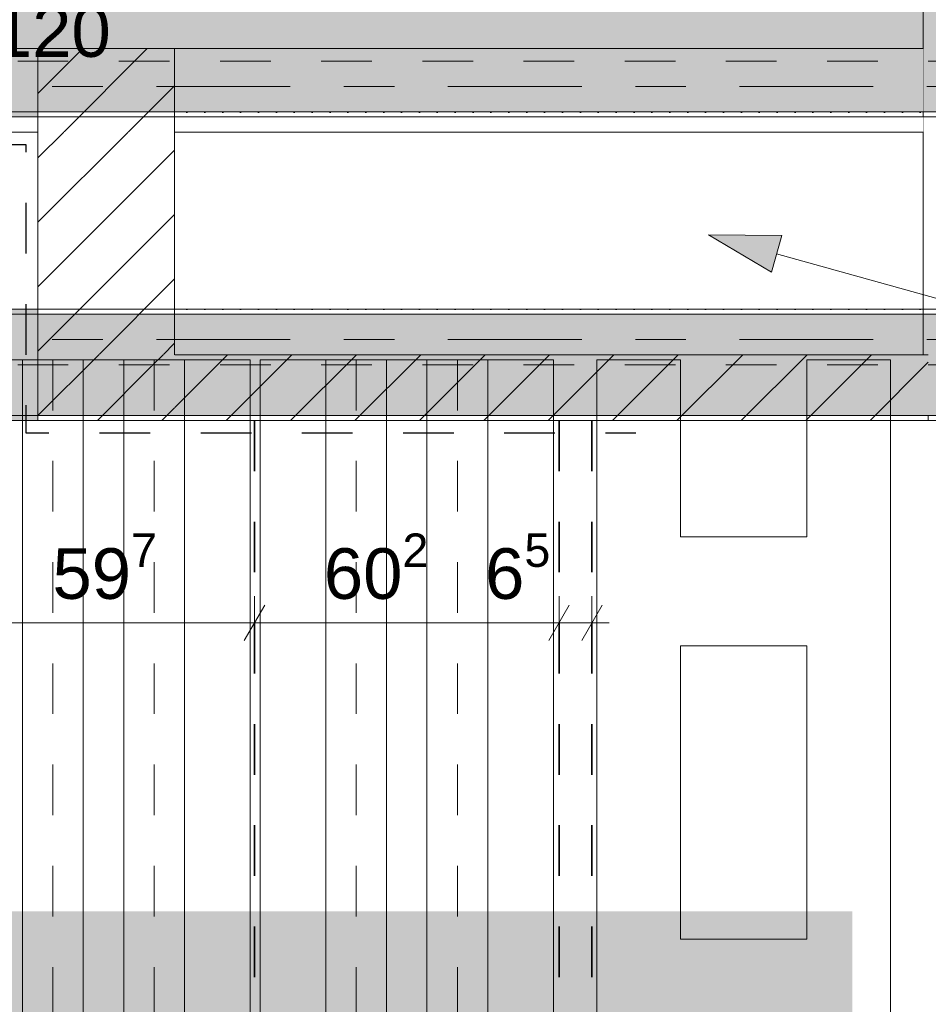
# Model space of a CAD drawing. Header units: metres. Extents: x -3.6 to 84.5, y -11 to 16.8.
# Tile 169 of 256: x 45.4 to 47.2, y 4 to 6. Entities that reach past the tile are written whole.
import ezdxf

# ---------------------------------------------------------------- set-up
doc = ezdxf.new("R2010")
doc.units = ezdxf.units.M
doc.header["$MEASUREMENT"] = 0
for name, pattern in [('Achse', [0.2, 0.1, -0.05, 0, -0.05]), ('Strichlinie doppelt', [0.546806, 0.264583, -0.105833, 0.070556, -0.105833]), ('Strichlinie eng', [0.115, 0.075, -0.04]), ('STRICHPUNKT', [0.015, 0.0075, -0.00375, 0, -0.00375]), ('Wipeout_Contour', [1, 0, -1])]:
    doc.linetypes.add(name, pattern=pattern)
for name, color, linetype in [('155 - Bemaßung_ Beschriftung.Ausbau - Deckenelemente', 7, 'Continuous'), ('301 - Elemente.Linie', 7, 'Continuous'), ('305 - Elemente.Linie_ Schraffur - Deckenspiegel', 7, 'Continuous'), ('451 - Universal.Achsen Raster', 7, 'Continuous'), ('605 - Struktur.Wand Innen', 7, 'Continuous'), ('607 - Struktur.Stütze', 7, 'Continuous'), ('608 - Struktur.Träger', 7, 'Continuous'), ('612 - Struktur.Stahlbau', 7, 'Continuous'), ('Neubau_401 - Zone.Raum_ Raumbegrenzung_ Whg.', 7, 'Continuous')]:
    doc.layers.add(name, color=color, linetype=linetype)
doc.styles.add('ERSTELLTER_STIL_2', font='txt')
doc.dimstyles.new('ERSTELLTER_STIL__1', dxfattribs={"dimtxt": 0.1, "dimasz": 0.0532, "dimexe": 0.18, "dimexo": 0.0625, "dimgap": 0, "dimtad": 1, "dimtih": 1, "dimtoh": 1, "dimzin": 0, "dimdsep": 46, "dimtxsty": 'ERSTELLTER_STIL_2', "dimblk": 'ARROWHEAD_2', "dimblk1": 'ARROWHEAD_2', "dimblk2": 'ARROWHEAD_2', "dimcen": 0.09, "dimse1": 1, "dimse2": 1, "dimclrd": 7, "dimclre": 7, "dimclrt": 7, "dimazin": 0, "dimtfac": 1, "dimtdec": 4, "dimtmove": 0, "dimatfit": 3, "dimfxl": 1, "dimtolj": 1, "dimtzin": 0, "dimarcsym": 0})
doc.dimstyles.new('ERSTELLTER_STIL__7', dxfattribs={"dimtxt": 0.18, "dimasz": 0.03648, "dimexe": 0.18, "dimexo": 0.0625, "dimgap": 0, "dimtad": 0, "dimtih": 1, "dimtoh": 1, "dimdec": 4, "dimzin": 0, "dimdsep": 46, "dimcen": 0.09, "dimadec": 0, "dimazin": 0, "dimtfac": 1, "dimtdec": 4, "dimtmove": 0, "dimatfit": 3, "dimldrblk": 'ARROWHEAD_11', "dimfxl": 1, "dimtolj": 1, "dimtzin": 0, "dimarcsym": 0})
pattern_1 = [(45, (0, 0), (-0.01767767, 0.01767767), [0, -0.025])]
pattern_2 = [(45, (0, 0), (-0.06363961, 0.06363961), [])]
pattern_3 = [(45, (0, 0), (-0.08485281, 0.08485281), []), (45, (-0.04243, 0.04243), (-0.08485281, 0.08485281), [0.09, -0.03])]

# ---------------------------------------------------------------- blocks, each defined once
blk = doc.blocks.new('*D154')
at = {"layer": '155 - Bemaßung_ Beschriftung.Ausbau - Deckenelemente', "color": 7, "linetype": 'Continuous', "lineweight": 5}
for p, q in [((45.251, 4.7375), (45.251, 4.8425)), ((45.848, 4.7375), (45.848, 4.8425)), ((45.2712, 4.825), (45.2308, 4.755)), ((45.8682, 4.825), (45.8278, 4.755)), ((45.251, 4.79), (45.848, 4.79))]:
    blk.add_line(p, q, dxfattribs=at)
at = {"layer": '155 - Bemaßung_ Beschriftung.Ausbau - Deckenelemente', "color": 7, "lineweight": 5, "insert": (45.4486, 4.8083), "char_height": 0.1, "attachment_point": 7, "style": 'ERSTELLTER_STIL_2'}
blk.add_mtext('\\A1;{\\pql;\\fArial|b0|i0|c0|p38;59\\fArial|b0|i0|c0|p38;\\A1{\\H.66x;\\S7^  ;}}', dxfattribs=at)
blk = doc.blocks.new('ARROWHEAD_2')
at = {"color": 0, "linetype": 'Continuous', "lineweight": 0}
for p, q in [((-0.378, -0.655), (0.378, 0.655)), ((0, 0), (-1, 0))]:
    blk.add_line(p, q, dxfattribs=at)
blk = doc.blocks.new('*D155')
at = {"layer": '155 - Bemaßung_ Beschriftung.Ausbau - Deckenelemente', "color": 7, "linetype": 'Continuous', "lineweight": 5}
for p, q in [((45.848, 4.7375), (45.848, 4.8425)), ((46.45, 4.7375), (46.45, 4.8425)), ((45.8682, 4.825), (45.8278, 4.755)), ((46.4702, 4.825), (46.4298, 4.755)), ((45.848, 4.79), (46.45, 4.79))]:
    blk.add_line(p, q, dxfattribs=at)
at = {"layer": '155 - Bemaßung_ Beschriftung.Ausbau - Deckenelemente', "color": 7, "lineweight": 5, "char_height": 0.1, "attachment_point": 7, "style": 'ERSTELLTER_STIL_2'}
for s, insert in [('\\A1;{\\pql;\\fArial|b0|i0|c0|p38;60\\fArial|b0|i0|c0|p38;\\A1{\\H.66x;\\S2^  ;}}', (45.9851, 4.8083)), ('\\A1;{\\pql;\\fArial|b0|i0|c0|p38;6\\fArial|b0|i0|c0|p38;\\A1{\\H.66x;\\S5^  ;}}', (46.3038, 4.8083))]:
    blk.add_mtext(s, dxfattribs=dict(at, insert=insert))
blk = doc.blocks.new('*D156')
at = {"layer": '155 - Bemaßung_ Beschriftung.Ausbau - Deckenelemente', "color": 7, "linetype": 'Continuous', "lineweight": 5}
for p, q in [((46.45, 4.7375), (46.45, 4.8425)), ((46.515, 4.7375), (46.515, 4.8425)), ((46.4702, 4.825), (46.4298, 4.755)), ((46.4948, 4.755), (46.5352, 4.825)), ((46.45, 4.79), (46.515, 4.79)), ((46.515, 4.79), (46.5492, 4.79))]:
    blk.add_line(p, q, dxfattribs=at)
blk = doc.blocks.new('ARROWHEAD_11')
at = {"color": 0, "linetype": 'Continuous', "lineweight": 0}
blk.add_line((0, 0), (-1, 0), dxfattribs=at)
at = {"color": 0, "linetype": 'Continuous', "lineweight": 0, "const_width": 0.25, "flags": 128}
blk.add_lwpolyline([(-0.125, 0, 1), (0.125, 0, 1)], format="xyb", close=True, dxfattribs=at)

msp = doc.modelspace()

# ---------------------------------------------------------------- hatches: boundary and pattern name
at = {"layer": '607 - Struktur.Stütze', "linetype": 'Continuous', "lineweight": 0, "true_color": 0x000000}
h = msp.add_hatch(dxfattribs=at)
h.set_pattern_fill('Gips_0001', color=18, style=0, pattern_type=2)
h.set_pattern_definition(pattern_1)
h.paths.add_polyline_path([(47.17, 6.01), (47.17, 5.32), (47.18, 5.32), (47.18, 6), (47.48, 6), (47.48, 5.2), (47.18, 5.2), (47.18, 5.19), (47.49, 5.19), (47.49, 6.01)])
at = {"layer": '612 - Struktur.Stahlbau', "linetype": 'Continuous', "lineweight": 0, "true_color": 0x006a00}
msp.add_hatch(color=96, dxfattribs=at).paths.add_polyline_path([(40.1993, 4.22), (47.03, 4.22), (47.03, 3.72), (40.1993, 3.72)])
at = {"layer": 'Neubau_401 - Zone.Raum_ Raumbegrenzung_ Whg.', "linetype": 'Continuous', "lineweight": 13}
msp.add_hatch(color=1, dxfattribs=at).paths.add_polyline_path([(46.7454, 5.5568), (46.8702, 5.4831), (46.8903, 5.5554)])

# ---------------------------------------------------------------- linework, layer by layer
at = {"layer": '305 - Elemente.Linie_ Schraffur - Deckenspiegel', "color": 7, "linetype": 'Continuous', "lineweight": 9}
for p, q in [((46.69, 4.96), (46.94, 4.96)), ((46.69, 4.745), (46.94, 4.745)), ((46.69, 4.745), (46.69, 4.165)), ((46.94, 4.165), (46.94, 4.745)), ((46.69, 4.165), (46.94, 4.165))]:
    msp.add_line(p, q, dxfattribs=at)
at = {"layer": '607 - Struktur.Stütze', "color": 7, "linetype": 'Continuous', "lineweight": 5, "flags": 128}
msp.add_lwpolyline([(47.18, 5.19), (47.49, 5.19), (47.49, 6.01), (47.17, 6.01), (47.17, 5.32)], dxfattribs=at)
at = {"layer": '608 - Struktur.Träger', "color": 7, "linetype": 'Continuous', "lineweight": 5}
msp.add_line((47.17, 5.41), (47.17, 5.4), dxfattribs=at)
at = {"layer": '608 - Struktur.Träger', "color": 7, "linetype": 'Continuous', "lineweight": 13}
msp.add_line((47.49, 5.4), (47.17, 5.4), dxfattribs=at)
at = {"layer": 'Neubau_401 - Zone.Raum_ Raumbegrenzung_ Whg.', "color": 1, "linetype": 'Continuous', "lineweight": 9}
for p, q in [((46.7454, 5.5568), (46.8903, 5.5554)), ((46.7454, 5.5568), (46.8702, 5.4831)), ((46.8903, 5.5554), (46.8702, 5.4831))]:
    msp.add_line(p, q, dxfattribs=at)

# ---------------------------------------------------------------- wipeouts: each hides what was drawn before it
at = {"color": 254, "linetype": 'Wipeout_Contour', "lineweight": 0, "ltscale": 181.142071}
msp.add_wipeout([(44.39, 5.76), (45.42, 5.76), (45.42, 5.925), (44.39, 5.925)], dxfattribs=at).dxf.layer = '605 - Struktur.Wand Innen'

# ---------------------------------------------------------------- next in the draw order: linework, layer by layer
at = {"layer": '605 - Struktur.Wand Innen', "color": 7, "linetype": 'Continuous', "lineweight": 18}
msp.add_line((45.42, 5.925), (45.42, 5.76), dxfattribs=at)
at = {"layer": '605 - Struktur.Wand Innen', "color": 7, "linetype": 'Continuous', "lineweight": 13, "flags": 128}
msp.add_lwpolyline([(44.39, 5.76), (45.42, 5.76)], dxfattribs=at)

# ---------------------------------------------------------------- next in the draw order: wipeouts: each hides what was drawn before it
at = {"color": 254, "linetype": 'Wipeout_Contour', "lineweight": 0, "ltscale": 187.191565}
msp.add_wipeout([(45.69, 5.76), (47.17, 5.76), (47.17, 5.925), (45.69, 5.925)], dxfattribs=at).dxf.layer = '605 - Struktur.Wand Innen'
at = {"color": 254, "linetype": 'Wipeout_Contour', "lineweight": 0, "ltscale": 186.932899}
msp.add_wipeout([(45.69, 5.19), (47.18, 5.19), (47.18, 5.32), (45.69, 5.32)], dxfattribs=at).dxf.layer = '605 - Struktur.Wand Innen'

# ---------------------------------------------------------------- next in the draw order: hatches: boundary and pattern name
at = {"layer": '605 - Struktur.Wand Innen', "linetype": 'Continuous', "lineweight": 0, "true_color": 0x000000}
h = msp.add_hatch(dxfattribs=at)
h.set_pattern_fill('MW_Ziegel_0001', color=18, style=0, pattern_type=2)
h.set_pattern_definition(pattern_2)
h.paths.add_polyline_path([(45.69, 5.19), (47.18, 5.19), (47.18, 5.32), (45.69, 5.32)])

# ---------------------------------------------------------------- next in the draw order: linework, layer by layer
at = {"layer": '155 - Bemaßung_ Beschriftung.Ausbau - Deckenelemente', "color": 7, "linetype": 'Achse', "lineweight": 35}
for p, q in [((45.848, 5.19), (45.848, 0.71)), ((46.45, 5.19), (46.45, 0.71)), ((46.515, 5.19), (46.515, 0.71))]:
    msp.add_line(p, q, dxfattribs=at)
at = {"layer": '301 - Elemente.Linie', "color": 1, "linetype": 'Strichlinie eng', "lineweight": 25, "flags": 128}
msp.add_lwpolyline([(40.3114, 5.7353), (45.3961, 5.7353), (45.3961, 5.1657), (46.6016, 5.1657)], dxfattribs=at)
at = {"layer": '305 - Elemente.Linie_ Schraffur - Deckenspiegel', "color": 7, "linetype": 'STRICHPUNKT', "lineweight": 9}
for p, q in [((46.049, 5.31), (46.049, 0.645)), ((46.249, 5.31), (46.249, 0.645))]:
    msp.add_line(p, q, dxfattribs=at)
at = {"layer": '305 - Elemente.Linie_ Schraffur - Deckenspiegel', "color": 7, "linetype": 'Continuous', "lineweight": 9}
for p, q in [((46.525, 5.31), (46.69, 5.31)), ((46.525, 5.31), (46.525, 0.645)), ((46.69, 5.31), (46.69, 4.96)), ((46.94, 5.31), (47.105, 5.31)), ((46.94, 5.31), (46.94, 4.96)), ((47.105, 5.31), (47.105, 0.645))]:
    msp.add_line(p, q, dxfattribs=at)
at = {"layer": '305 - Elemente.Linie_ Schraffur - Deckenspiegel', "color": 7, "linetype": 'Continuous', "lineweight": 9, "flags": 128}
msp.add_lwpolyline([(45.859, 5.31), (46.439, 5.31), (46.439, 0.645), (45.859, 0.645)], close=True, dxfattribs=at)
at = {"layer": '305 - Elemente.Linie_ Schraffur - Deckenspiegel', "color": 7, "linetype": 'Continuous', "lineweight": 9}
for points in [[(45.989, 0.645), (46.109, 0.645), (46.109, 5.31), (45.989, 5.31)], [(46.189, 0.645), (46.309, 0.645), (46.309, 5.31), (46.189, 5.31)]]:
    msp.add_lwpolyline(points, close=True, dxfattribs=at)
at = {"layer": '605 - Struktur.Wand Innen', "color": 7, "linetype": 'Continuous', "lineweight": 18}
msp.add_line((45.69, 5.76), (45.69, 5.925), dxfattribs=at)
at = {"layer": '605 - Struktur.Wand Innen', "color": 7, "linetype": 'Continuous', "lineweight": 13, "flags": 128}
for points in [[(47.17, 5.925), (40.29, 5.925)], [(45.69, 5.76), (47.17, 5.76)]]:
    msp.add_lwpolyline(points, dxfattribs=at)
at = {"layer": '605 - Struktur.Wand Innen', "color": 7, "linetype": 'Continuous', "lineweight": 18, "flags": 128}
for points in [[(47.18, 5.32), (45.69, 5.32)], [(47.18, 5.19), (47.18, 5.2)], [(45.69, 5.19), (47.18, 5.19)]]:
    msp.add_lwpolyline(points, dxfattribs=at)
at = {"layer": '608 - Struktur.Träger', "color": 7, "linetype": 'Continuous', "lineweight": 5}
msp.add_line((47.17, 5.8), (47.17, 5.79), dxfattribs=at)
at = {"layer": 'Neubau_401 - Zone.Raum_ Raumbegrenzung_ Whg.', "color": 1, "linetype": 'Continuous', "lineweight": 9}
msp.add_line((49.4091, 4.8146), (46.8802, 5.5193), dxfattribs=at)

# ---------------------------------------------------------------- next in the draw order: dimensions: what is measured, and where the dimension line sits
at = {"layer": '155 - Bemaßung_ Beschriftung.Ausbau - Deckenelemente', "color": 7, "linetype": 'Continuous', "lineweight": 5}
for base, p1, p2, picture, middle in [((46.45, 4.79), (45.848, 5.19), (46.45, 5.19), '*D155', (46.1964, 4.86)), ((46.5150000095, 4.7899822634), (46.4500000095, 5.1899822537), (46.5150000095, 5.1899822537), '*D156', (46.4769760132, 4.8599822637))]:
    dim = msp.add_linear_dim(base=base, p1=p1, p2=p2, dimstyle='ERSTELLTER_STIL__1', dxfattribs=at)
    dim.commit()
    dim.dimension.update_dxf_attribs({"geometry": picture, "text_midpoint": middle, "dimtype": 160})

# ---------------------------------------------------------------- next in the draw order: wipeouts: each hides what was drawn before it
at = {"color": 254, "linetype": 'Wipeout_Contour', "lineweight": 0, "ltscale": 183.722504}
msp.add_wipeout([(45.42, 5.76), (45.69, 5.76), (45.69, 5.925), (45.42, 5.925)], dxfattribs=at).dxf.layer = '605 - Struktur.Wand Innen'
at = {"color": 254, "linetype": 'Wipeout_Contour', "lineweight": 0, "ltscale": 137.151787}
msp.add_wipeout([(45.69, 5.32), (45.42, 5.19), (45.69, 5.19)], dxfattribs=at).dxf.layer = '605 - Struktur.Wand Innen'

# ---------------------------------------------------------------- next in the draw order: hatches: boundary and pattern name
at = {"layer": '605 - Struktur.Wand Innen', "linetype": 'Continuous', "lineweight": 0, "true_color": 0x000000}
h = msp.add_hatch(dxfattribs=at)
h.set_pattern_fill('MW_Ziegel_0001', color=18, style=0, pattern_type=2)
h.set_pattern_definition(pattern_2)
h.paths.add_polyline_path([(45.42, 5.76), (45.69, 5.76), (45.69, 5.925), (45.42, 5.925)])
h = msp.add_hatch(dxfattribs=at)
h.set_pattern_fill('MW_Ziegel_0001', color=18, style=0, pattern_type=2)
h.set_pattern_definition(pattern_2)
h.paths.add_polyline_path([(45.69, 5.32), (45.42, 5.19), (45.69, 5.19)])
at = {"layer": '608 - Struktur.Träger', "linetype": 'Continuous', "lineweight": 0, "true_color": 0x000000}
h = msp.add_hatch(dxfattribs=at)
h.set_pattern_fill('Beton__Stahlbeton_0001', color=18, style=0, pattern_type=2)
h.set_pattern_definition(pattern_3)
h.paths.add_polyline_path([(0.38, 5.8), (0.69, 5.8), (7.57, 5.8), (7.89, 5.8), (11.17, 5.8), (11.49, 5.8), (18.37, 5.8), (18.69, 5.8), (25.57, 5.8), (25.89, 5.8), (32.77, 5.8), (33.09, 5.8), (36.46, 5.8), (36.6, 5.8), (39.97, 5.8), (40.29, 5.8), (45.42, 5.8), (45.69, 5.8), (47.17, 5.8), (47.49, 5.8), (48.915, 5.8), (50.865, 5.8), (54.37, 5.8), (54.69, 5.8), (61.57, 5.8), (61.88, 5.8), (61.88, 6), (61.57, 6), (54.69, 6), (54.37, 6), (47.49, 6), (47.17, 6), (40.29, 6), (39.97, 6), (33.09, 6), (32.77, 6), (25.89, 6), (25.57, 6), (18.69, 6), (18.37, 6), (11.49, 6), (11.17, 6), (7.89, 6), (7.57, 6), (0.69, 6), (0.38, 6)])
h = msp.add_hatch(dxfattribs=at)
h.set_pattern_fill('Gips_0001', color=18, style=0, pattern_type=2)
h.set_pattern_definition(pattern_1)
h.paths.add_polyline_path([(40.29, 5.8), (40.29, 5.79), (45.42, 5.79), (45.42, 5.8)])
h = msp.add_hatch(dxfattribs=at)
h.set_pattern_fill('Gips_0001', color=18, style=0, pattern_type=2)
h.set_pattern_definition(pattern_1)
h.paths.add_polyline_path([(45.69, 5.79), (47.17, 5.79), (47.17, 5.8), (45.69, 5.8)])

# ---------------------------------------------------------------- next in the draw order: linework, layer by layer
at = {"layer": '451 - Universal.Achsen Raster', "color": 160, "linetype": 'Strichlinie doppelt', "lineweight": 9, "true_color": 0x3232ff}
msp.add_line((64.935, 5.85), (-3.175, 5.85), dxfattribs=at)
at = {"layer": '605 - Struktur.Wand Innen', "color": 7, "linetype": 'Continuous', "lineweight": 13}
msp.add_line((45.69, 5.925), (45.42, 5.925), dxfattribs=at)
at = {"layer": '608 - Struktur.Träger', "color": 7, "linetype": 'Achse', "lineweight": 9}
msp.add_line((0.38, 5.9), (61.88, 5.9), dxfattribs=at)
at = {"layer": '608 - Struktur.Träger', "color": 7, "linetype": 'Continuous', "lineweight": 5}
for p, q in [((45.42, 5.8), (45.42, 5.79)), ((45.69, 5.8), (45.69, 5.79)), ((45.42, 5.79), (40.29, 5.79)), ((47.17, 5.79), (45.69, 5.79))]:
    msp.add_line(p, q, dxfattribs=at)
at = {"layer": '608 - Struktur.Träger', "color": 7, "linetype": 'Continuous', "lineweight": 13}
msp.add_line((0.38, 5.79), (61.88, 5.79), dxfattribs=at)
at = {"layer": '608 - Struktur.Träger', "color": 7, "linetype": 'Continuous', "lineweight": 13, "flags": 128}
msp.add_lwpolyline([(54.69, 5.8), (54.37, 5.8), (50.865, 5.8), (48.915, 5.8), (47.49, 5.8), (47.17, 5.8), (45.69, 5.8), (45.42, 5.8), (40.29, 5.8), (39.97, 5.8), (36.6, 5.8), (36.46, 5.8), (33.09, 5.8), (32.77, 5.8), (25.89, 5.8), (25.57, 5.8), (18.69, 5.8), (18.37, 5.8), (11.49, 5.8), (11.17, 5.8), (7.89, 5.8), (7.57, 5.8), (0.69, 5.8), (0.38, 5.8)], dxfattribs=at)

# ---------------------------------------------------------------- next in the draw order: texts
at = {"layer": '155 - Bemaßung_ Beschriftung.Ausbau - Deckenelemente', "color": 1, "linetype": 'Continuous', "lineweight": 9, "insert": (44.64, 6.1608), "char_height": 0.1, "attachment_point": 1, "line_spacing_factor": 0.913298, "style": 'ERSTELLTER_STIL_2'}
msp.add_mtext('\\A1;{\\pql;\\fArial|b0|i0|c0|p38;ABL-ST01\\P\\pql;\\fArial|b0|i0|c0|p38;HLS BD Ø 1\\fArial|b0|i0|c0|p38;20}', dxfattribs=at)

# ---------------------------------------------------------------- next in the draw order: wipeouts: each hides what was drawn before it
at = {"color": 254, "linetype": 'Wipeout_Contour', "lineweight": 0, "ltscale": 183.573636}
msp.add_wipeout([(45.69, 5.32), (45.69, 5.76), (45.42, 5.76), (45.42, 5.32)], dxfattribs=at).dxf.layer = '605 - Struktur.Wand Innen'

# ---------------------------------------------------------------- next in the draw order: hatches: boundary and pattern name
at = {"layer": '605 - Struktur.Wand Innen', "linetype": 'Continuous', "lineweight": 0, "true_color": 0x000000}
h = msp.add_hatch(dxfattribs=at)
h.set_pattern_fill('MW_Ziegel_0001', color=18, style=0, pattern_type=2)
h.set_pattern_definition(pattern_2)
h.paths.add_polyline_path([(45.69, 5.32), (45.69, 5.76), (45.42, 5.76), (45.42, 5.32)])
at = {"layer": '608 - Struktur.Träger', "linetype": 'Continuous', "lineweight": 0, "true_color": 0x000000}
h = msp.add_hatch(dxfattribs=at)
h.set_pattern_fill('Gips_0001', color=18, style=0, pattern_type=2)
h.set_pattern_definition(pattern_1)
h.paths.add_polyline_path([(40.29, 5.4), (45.42, 5.4), (45.42, 5.41), (40.29, 5.41)])
h = msp.add_hatch(dxfattribs=at)
h.set_pattern_fill('Gips_0001', color=18, style=0, pattern_type=2)
h.set_pattern_definition(pattern_1)
h.paths.add_polyline_path([(47.17, 5.41), (45.69, 5.41), (45.69, 5.4), (47.17, 5.4)])

# ---------------------------------------------------------------- next in the draw order: linework, layer by layer
at = {"layer": '451 - Universal.Achsen Raster', "color": 160, "linetype": 'Strichlinie doppelt', "lineweight": 9, "true_color": 0x3232ff}
msp.add_line((64.935, 5.35), (-3.175, 5.35), dxfattribs=at)
at = {"layer": '605 - Struktur.Wand Innen', "color": 7, "linetype": 'Continuous', "lineweight": 18}
for p, q in [((45.42, 5.925), (45.42, 5.76)), ((45.69, 5.76), (45.69, 5.925))]:
    msp.add_line(p, q, dxfattribs=at)
at = {"layer": '608 - Struktur.Träger', "color": 7, "linetype": 'Continuous', "lineweight": 13}
for p, q in [((0.38, 5.41), (61.88, 5.41)), ((45.42, 5.4), (40.29, 5.4)), ((45.69, 5.4), (45.42, 5.4)), ((47.17, 5.4), (45.69, 5.4))]:
    msp.add_line(p, q, dxfattribs=at)
at = {"layer": '608 - Struktur.Träger', "color": 7, "linetype": 'Continuous', "lineweight": 5}
for p, q in [((45.42, 5.41), (40.29, 5.41)), ((45.42, 5.41), (45.42, 5.4)), ((45.69, 5.41), (45.69, 5.4)), ((47.17, 5.41), (45.69, 5.41))]:
    msp.add_line(p, q, dxfattribs=at)

# ---------------------------------------------------------------- next in the draw order: leaders
at = {"layer": '155 - Bemaßung_ Beschriftung.Ausbau - Deckenelemente', "color": 1, "linetype": 'Continuous', "lineweight": 9, "annotation_type": 0, "has_hookline": 1, "hookline_direction": 0, "text_width": 0.9053}
msp.add_leader([(44.54, 5.675), (44.54, 6.1608), (44.64, 6.1608)], dimstyle='ERSTELLTER_STIL__7', dxfattribs=at)

# ---------------------------------------------------------------- next in the draw order: wipeouts: each hides what was drawn before it
at = {"color": 254, "linetype": 'Wipeout_Contour', "lineweight": 0, "ltscale": 138.006428}
msp.add_wipeout([(45.42, 5.32), (45.42, 5.19), (45.69, 5.32)], dxfattribs=at).dxf.layer = '605 - Struktur.Wand Innen'

# ---------------------------------------------------------------- next in the draw order: hatches: boundary and pattern name
at = {"layer": '605 - Struktur.Wand Innen', "linetype": 'Continuous', "lineweight": 0, "true_color": 0x000000}
h = msp.add_hatch(dxfattribs=at)
h.set_pattern_fill('MW_Ziegel_0001', color=18, style=0, pattern_type=2)
h.set_pattern_definition(pattern_2)
h.paths.add_polyline_path([(45.42, 5.32), (45.42, 5.19), (45.69, 5.32)])
at = {"layer": '608 - Struktur.Träger', "linetype": 'Continuous', "lineweight": 0, "true_color": 0x000000}
h = msp.add_hatch(dxfattribs=at)
h.set_pattern_fill('Beton__Stahlbeton_0001', color=18, style=0, pattern_type=2)
h.set_pattern_definition(pattern_3)
h.paths.add_polyline_path([(0.69, 5.4), (0.38, 5.4), (0.38, 5.2), (0.69, 5.2), (7.57, 5.2), (7.89, 5.2), (11.17, 5.2), (11.49, 5.2), (18.37, 5.2), (18.69, 5.2), (25.57, 5.2), (25.89, 5.2), (29.17, 5.2), (29.49, 5.2), (32.77, 5.2), (33.09, 5.2), (36.46, 5.2), (36.6, 5.2), (39.97, 5.2), (40.29, 5.2), (45.42, 5.2), (47.49, 5.2), (54.37, 5.2), (54.69, 5.2), (61.57, 5.2), (61.88, 5.2), (61.88, 5.4), (61.57, 5.4), (54.69, 5.4), (54.37, 5.4), (47.49, 5.4), (47.17, 5.4), (45.69, 5.4), (45.42, 5.4), (40.29, 5.4), (39.97, 5.4), (36.6, 5.4), (36.46, 5.4), (33.09, 5.4), (32.77, 5.4), (29.49, 5.4), (29.17, 5.4), (25.89, 5.4), (25.57, 5.4), (18.69, 5.4), (18.37, 5.4), (11.49, 5.4), (11.17, 5.4), (7.89, 5.4), (7.57, 5.4)])
h = msp.add_hatch(dxfattribs=at)
h.set_pattern_fill('Gips_0001', color=18, style=0, pattern_type=2)
h.set_pattern_definition(pattern_1)
h.paths.add_polyline_path([(45.42, 5.2), (40.29, 5.2), (40.29, 5.19), (45.42, 5.19)])

# ---------------------------------------------------------------- next in the draw order: linework, layer by layer
at = {"layer": '305 - Elemente.Linie_ Schraffur - Deckenspiegel', "color": 7, "linetype": 'STRICHPUNKT', "lineweight": 9}
for p, q in [((45.4495, 5.31), (45.4495, 0.645)), ((45.6495, 5.31), (45.6495, 0.645))]:
    msp.add_line(p, q, dxfattribs=at)
at = {"layer": '305 - Elemente.Linie_ Schraffur - Deckenspiegel', "color": 7, "linetype": 'Continuous', "lineweight": 9, "flags": 128}
msp.add_lwpolyline([(45.2595, 5.31), (45.8395, 5.31), (45.8395, 0.645), (45.2595, 0.645)], close=True, dxfattribs=at)
at = {"layer": '305 - Elemente.Linie_ Schraffur - Deckenspiegel', "color": 7, "linetype": 'Continuous', "lineweight": 9}
for points in [[(45.3895, 0.645), (45.5095, 0.645), (45.5095, 5.31), (45.3895, 5.31)], [(45.5895, 0.645), (45.7095, 0.645), (45.7095, 5.31), (45.5895, 5.31)]]:
    msp.add_lwpolyline(points, close=True, dxfattribs=at)
at = {"layer": '605 - Struktur.Wand Innen', "color": 7, "linetype": 'Continuous', "lineweight": 18, "flags": 128}
for points in [[(45.42, 5.76), (45.42, 5.19)], [(45.69, 5.32), (45.69, 5.76)], [(45.42, 5.19), (45.69, 5.19)]]:
    msp.add_lwpolyline(points, dxfattribs=at)
at = {"layer": '608 - Struktur.Träger', "color": 7, "linetype": 'Achse', "lineweight": 9}
msp.add_line((0.38, 5.3), (61.88, 5.3), dxfattribs=at)
at = {"layer": '608 - Struktur.Träger', "color": 7, "linetype": 'Continuous', "lineweight": 5}
for p, q in [((45.42, 5.2), (45.42, 5.19)), ((45.42, 5.19), (40.29, 5.19))]:
    msp.add_line(p, q, dxfattribs=at)
at = {"layer": '608 - Struktur.Träger', "color": 7, "linetype": 'Continuous', "lineweight": 13}
msp.add_line((0.38, 5.19), (61.88, 5.19), dxfattribs=at)
at = {"layer": '608 - Struktur.Träger', "color": 7, "linetype": 'Continuous', "lineweight": 13, "flags": 128}
msp.add_lwpolyline([(61.88, 5.2), (61.57, 5.2), (54.69, 5.2), (54.37, 5.2), (47.49, 5.2), (45.42, 5.2), (40.29, 5.2), (39.97, 5.2), (36.6, 5.2), (36.46, 5.2), (33.09, 5.2), (32.77, 5.2), (29.49, 5.2), (29.17, 5.2), (25.89, 5.2), (25.57, 5.2), (18.69, 5.2), (18.37, 5.2), (11.49, 5.2), (11.17, 5.2), (7.89, 5.2), (7.57, 5.2), (0.69, 5.2), (0.38, 5.2)], dxfattribs=at)

# ---------------------------------------------------------------- next in the draw order: dimensions: what is measured, and where the dimension line sits
at = {"layer": '155 - Bemaßung_ Beschriftung.Ausbau - Deckenelemente', "color": 7, "linetype": 'Continuous', "lineweight": 5}
dim = msp.add_linear_dim(base=(45.848, 4.79), p1=(45.251, 5.19), p2=(45.848, 5.19), dimstyle='ERSTELLTER_STIL__1', dxfattribs=at)
dim.commit()
dim.dimension.update_dxf_attribs({"geometry": '*D154', "text_midpoint": (45.6599, 4.86), "dimtype": 160})

doc.saveas('drawing.dxf')
